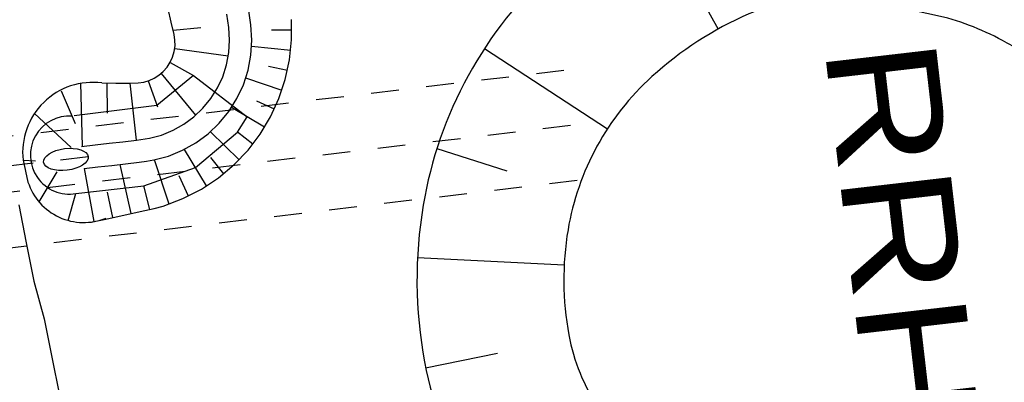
# Model space of a CAD drawing. Extents: x 447827 to 448299, y 438389 to 439851.
# Tile 101 of 116: x 447944 to 447961, y 439661 to 439668. Entities that reach past the tile are written whole.
import ezdxf

# ---------------------------------------------------------------- set-up
doc = ezdxf.new("R2010")
doc.units = 0
doc.header["$LTSCALE"] = 2
doc.header["$MEASUREMENT"] = 0
for name, pattern in [('ACAD_ISO05W100', [0.5, 0.25, -0.25]), ('AUSGEZOGEN', [0]), ('PUNKTX2', [0.5, 0.25, -0.25]), ('STRICHLINIEX2', [0.5, 0.25, -0.25])]:
    doc.linetypes.add(name, pattern=pattern)
for name, color, linetype in [('BOESCHG', 250, 'AUSGEZOGEN'), ('BW-SCHRIFT', 250, 'AUSGEZOGEN'), ('DB-Durchlässe', 15, 'CONTINUOUS'), ('DB-GRABEN', 15, 'AUSGEZOGEN'), ('DB-HZV-Stützscheiben', 15, 'CONTINUOUS'), ('DB-Regenrückhaltebecken_606', 15, 'CONTINUOUS'), ('FBRTOP', 250, 'AUSGEZOGEN')]:
    doc.layers.add(name, color=color, linetype=linetype)
doc.styles.add('UNIR-H', font='unir_h.shx', dxfattribs={"width": 0.8})

msp = doc.modelspace()

# ---------------------------------------------------------------- linework, layer by layer
at = {"layer": 'BOESCHG'}
for p, q in [((447954.9688705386, 439669.8336399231), (447956.2575053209, 439667.51895544)), ((447952.0399905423, 439667.1663590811), (447954.2595390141, 439665.7200021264)), ((447951.184361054, 439665.364980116), (447952.4462248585, 439664.9621331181)), ((447950.8333357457, 439663.4014499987), (447953.4792325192, 439663.2688825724)), ((447950.9807645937, 439661.4117939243), (447952.278509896, 439661.6772051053))]:
    msp.add_line(p, q, dxfattribs=at)
msp.add_lwpolyline([(447962.655, 439669.634, 0.07117598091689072), (447960.7280212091, 439670.3577177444, 0.05237831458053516), (447957.955, 439670.671, 0.1056062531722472), (447955.743235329, 439670.2166735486, 0.08101609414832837), (447953.284, 439668.624, 0.08344801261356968), (447951.7483437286, 439666.6772770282, 0.0836980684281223), (447950.937, 439664.342, 0.08813707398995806), (447950.9608378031, 439661.5189701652, 0.1004724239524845), (447951.8920000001, 439659.218, 0.06101954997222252), (447953.4899076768, 439657.346479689, 0.1070623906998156), (447954.7101624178, 439656.6333152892, 0.03426148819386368), (447956.2852359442, 439656.236010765, 0.01547798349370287), (447959.8385317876, 439655.7075537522, 0.02102073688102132), (447964.0587165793, 439655.3919215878, 0.05324826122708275), (447965.7288068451, 439655.5153636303, 0.1214058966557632)], format="xyb", dxfattribs=at)
msp.add_lwpolyline([(447961.3821633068, 439667.3117310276, 0.0711759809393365), (447960.1574465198, 439667.7716993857, 0.05237831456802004), (447957.9342459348, 439668.0228656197, 0.1056062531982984), (447956.8061880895, 439667.7911472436, 0.08101609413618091), (447955.0625807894, 439666.6619355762, 0.08344800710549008), (447954.0706050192, 439665.4044263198, 0.0836980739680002), (447953.5482077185, 439663.900818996, 0.08813707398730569), (447953.5642230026, 439662.0041834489, 0.1004724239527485), (447954.1001284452, 439660.679921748, 0.06101955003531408), (447955.2798874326, 439659.2981504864, 0.1070623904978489), (447955.5321004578, 439659.1507473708, 0.03426148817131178), (447956.7556821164, 439658.8421049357, 0.01547798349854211), (447960.1468443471, 439658.337760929, 0.02102073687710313), (447964.1450776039, 439658.0387287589, 0.05324826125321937), (447965.2542412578, 439658.1207108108, 0.1214058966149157), (447965.2566593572, 439658.1217959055, 0.0928400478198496), (447965.7033412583, 439658.6288179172, 0.08802245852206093), (447965.9731738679, 439659.3425027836, 0.07934398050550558), (447966.0016555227, 439660.3770773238, 0.05061539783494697), (447965.6264574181, 439661.9653480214, 0.04918880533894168), (447964.9116058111, 439663.5182199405, 0.03808004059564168), (447963.2991693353, 439665.8458139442, 0.065272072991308), (447962.4253899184, 439666.6737603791, 0.01896069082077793), (447962.071995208, 439666.9104778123, 0.01272440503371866)], format="xyb", close=True, dxfattribs=at)
at = {"layer": 'DB-Durchlässe', "linetype": 'STRICHLINIEX2'}
msp.add_line((447944.8938246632, 439665.2148304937), (447927.0169194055, 439663.1080553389), dxfattribs=at)
at = {"layer": 'DB-Durchlässe', "linetype": 'Continuous'}
msp.add_ellipse((447944.4933086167, 439665.1676300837), major_axis=(0.4017483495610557, 0.05074323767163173), ratio=0.485584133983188, start_param=-1.542969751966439e-09, end_param=6.283185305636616, dxfattribs=at)
at = {"layer": 'DB-GRABEN', "linetype": 'Continuous'}
for p, q in [((447943.6421798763, 439664.3511817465), (447943.7795135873, 439663.6629693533)), ((447943.7795135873, 439663.6629693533), (447943.916828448, 439662.9747545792)), ((447943.916828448, 439662.9747545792), (447944.1037591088, 439662.2928065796)), ((447944.1037591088, 439662.2928065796), (447944.2410739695, 439661.6045918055)), ((447944.2410739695, 439661.6045918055), (447944.3784162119, 439660.916303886))]:
    msp.add_line(p, q, dxfattribs=at)
at = {"layer": 'DB-HZV-Stützscheiben', "linetype": 'PUNKTX2'}
for p, q in [((447939.0764922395, 439665.0654255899), (447953.9715874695, 439666.8363396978)), ((447939.312614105, 439663.0794129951), (447954.207709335, 439664.8503271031))]:
    msp.add_line(p, q, dxfattribs=at)
at = {"layer": 'DB-HZV-Stützscheiben', "linetype": 'ACAD_ISO05W100'}
msp.add_line((447939.1945531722, 439664.0724192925), (447954.0896484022, 439665.8433334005), dxfattribs=at)
at = {"layer": 'DB-Regenrückhaltebecken_606', "linetype": 'Continuous'}
for p, q in [((447946.3937807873, 439667.6400930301), (447946.3366457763, 439667.8843670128)), ((447947.8266837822, 439667.5950801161), (447947.7900167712, 439667.8461711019)), ((447947.8266837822, 439667.5950801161), (447947.7900167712, 439667.8461711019)), ((447947.8266837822, 439667.5950801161), (447947.7900167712, 439667.8461711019)), ((447947.4299457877, 439667.5441120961), (447947.3943027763, 439667.7877640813)), ((447947.4299457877, 439667.5441120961), (447947.3943027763, 439667.7877640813)), ((447947.4299457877, 439667.5441120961), (447947.3943027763, 439667.7877640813)), ((447948.5623767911, 439667.3228321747), (447948.5587357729, 439667.6891271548)), ((447948.5623767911, 439667.3228321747), (447948.5587357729, 439667.6891271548)), ((447948.5623767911, 439667.3228321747), (447948.5587357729, 439667.6891271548)), ((447946.4457157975, 439667.4176700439), (447946.3937807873, 439667.6400930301)), ((447946.428352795, 439667.4979730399), (447946.9254477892, 439667.5491580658)), ((447946.428352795, 439667.4979730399), (447946.9254477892, 439667.5491580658)), ((447946.428352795, 439667.4979730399), (447946.9254477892, 439667.5491580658)), ((447947.4446107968, 439667.3197391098), (447947.4299457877, 439667.5441120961)), ((447947.4446107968, 439667.3197391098), (447947.4299457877, 439667.5441120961)), ((447947.4446107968, 439667.3197391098), (447947.4299457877, 439667.5441120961)), ((447947.8446087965, 439667.3208451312), (447947.8266837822, 439667.5950801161)), ((447947.8446087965, 439667.3208451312), (447947.8266837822, 439667.5950801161)), ((447947.8446087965, 439667.3208451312), (447947.8266837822, 439667.5950801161)), ((447948.5648677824, 439667.4985371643), (447948.2005927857, 439667.4993801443)), ((447948.5648677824, 439667.4985371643), (447948.2005927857, 439667.4993801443)), ((447948.5648677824, 439667.4985371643), (447948.2005927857, 439667.4993801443)), ((447946.4604368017, 439667.3170110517), (447946.4457157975, 439667.4176700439)), ((447946.4607278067, 439667.2144990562), (447946.4604368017, 439667.3170110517)), ((447947.4311888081, 439667.0952861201), (447947.4446107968, 439667.3197391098)), ((447947.4311888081, 439667.0952861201), (447947.4446107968, 439667.3197391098)), ((447947.4311888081, 439667.0952861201), (447947.4446107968, 439667.3197391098)), ((447947.8282038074, 439667.0465151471), (447947.8446087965, 439667.3208451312)), ((447947.8282038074, 439667.0465151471), (447947.8446087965, 439667.3208451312)), ((447947.8282038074, 439667.0465151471), (447947.8446087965, 439667.3208451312)), ((447948.5257498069, 439666.9608271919), (447948.5623767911, 439667.3228321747)), ((447948.5257498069, 439666.9608271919), (447948.5623767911, 439667.3228321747)), ((447948.5257498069, 439666.9608271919), (447948.5623767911, 439667.3228321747)), ((447946.4462138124, 439667.1124370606), (447946.4607278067, 439667.2144990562)), ((447946.4560968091, 439667.1708630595), (447947.4215778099, 439667.0332631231)), ((447946.4560968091, 439667.1708630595), (447947.4215778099, 439667.0332631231)), ((447946.4560968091, 439667.1708630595), (447947.4215778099, 439667.0332631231)), ((447948.5478007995, 439667.1336691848), (447947.8413778, 439667.2044551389)), ((447948.5478007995, 439667.1336691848), (447947.8413778, 439667.2044551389)), ((447948.5478007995, 439667.1336691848), (447947.8413778, 439667.2044551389)), ((447946.3737928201, 439666.9190200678), (447946.4170638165, 439667.0131670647)), ((447946.4170638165, 439667.0131670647), (447946.4462138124, 439667.1124370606)), ((447947.3898878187, 439666.8742581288), (447947.4311888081, 439667.0952861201)), ((447947.3898878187, 439666.8742581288), (447947.4311888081, 439667.0952861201)), ((447947.3898878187, 439666.8742581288), (447947.4311888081, 439667.0952861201)), ((447947.7777238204, 439666.7763691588), (447947.8282038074, 439667.0465151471)), ((447947.7777238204, 439666.7763691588), (447947.8282038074, 439667.0465151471)), ((447947.7777238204, 439666.7763691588), (447947.8282038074, 439667.0465151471)), ((447948.449859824, 439666.6067262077), (447948.5257498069, 439666.9608271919)), ((447948.449859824, 439666.6067262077), (447948.5257498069, 439666.9608271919)), ((447948.449859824, 439666.6067262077), (447948.5257498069, 439666.9608271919)), ((447946.2494548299, 439666.7544080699), (447946.3175138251, 439666.8320960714)), ((447946.3175138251, 439666.8320960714), (447946.3737928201, 439666.9190200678)), ((447946.3727648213, 439666.9173020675), (447946.7971238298, 439666.6823091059)), ((447946.3727648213, 439666.9173020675), (447946.7971238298, 439666.6823091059)), ((447946.3727648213, 439666.9173020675), (447946.7971238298, 439666.6823091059)), ((447947.3213508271, 439666.6601031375), (447947.3898878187, 439666.8742581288)), ((447947.3213508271, 439666.6601031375), (447947.3898878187, 439666.8742581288)), ((447947.3213508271, 439666.6601031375), (447947.3898878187, 439666.8742581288)), ((447947.6939588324, 439666.5146261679), (447947.7777238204, 439666.7763691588)), ((447947.6939588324, 439666.5146261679), (447947.7777238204, 439666.7763691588)), ((447947.6939588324, 439666.5146261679), (447947.7777238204, 439666.7763691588)), ((447948.4893408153, 439666.7698832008), (447948.1485388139, 439666.8421421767)), ((447948.4893408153, 439666.7698832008), (447948.1485388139, 439666.8421421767)), ((447948.4893408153, 439666.7698832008), (447948.1485388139, 439666.8421421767)), ((447945.9931898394, 439666.5905040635), (447946.0853388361, 439666.6325320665)), ((447946.0853388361, 439666.6325320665), (447946.1714548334, 439666.6874450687)), ((447946.7971238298, 439666.6823091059), (447946.1341875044, 439666.1375619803)), ((447946.1714548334, 439666.6874450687), (447946.2494548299, 439666.7544080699)), ((447946.2081428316, 439666.7167510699), (447946.8326728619, 439665.9636061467)), ((447946.2081428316, 439666.7167510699), (447946.8326728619, 439665.9636061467)), ((447946.2081428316, 439666.7167510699), (447946.8326728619, 439665.9636061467)), ((447946.7971238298, 439666.6823091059), (447947.7620310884, 439665.9382564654)), ((447947.2266508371, 439666.4561661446), (447947.3213508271, 439666.6601031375)), ((447947.2266508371, 439666.4561661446), (447947.3213508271, 439666.6601031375)), ((447947.2266508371, 439666.4561661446), (447947.3213508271, 439666.6601031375)), ((447948.3902388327, 439666.4135442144), (447947.7356438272, 439666.6320881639)), ((447948.3902388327, 439666.4135442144), (447947.7356438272, 439666.6320881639)), ((447948.3902388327, 439666.4135442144), (447947.7356438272, 439666.6320881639)), ((447948.3358328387, 439666.2640172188), (447948.449859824, 439666.6067262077)), ((447948.3358328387, 439666.2640172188), (447948.449859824, 439666.6067262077)), ((447948.3358328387, 439666.2640172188), (447948.449859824, 439666.6067262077)), ((447944.7571818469, 439666.5459599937), (447944.7852308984, 439665.4010050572)), ((447945.1435268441, 439666.547037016), (447945.3954258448, 439666.5456070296)), ((447945.1435268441, 439666.547037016), (447945.1435268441, 439666.547037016)), ((447945.1435268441, 439666.547037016), (447945.1435268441, 439666.547037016)), ((447945.2329318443, 439666.5463660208), (447945.2377208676, 439666.0006340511)), ((447945.2329318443, 439666.5463660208), (447945.2377208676, 439666.0006340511)), ((447945.2329318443, 439666.5463660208), (447945.2377208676, 439666.0006340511)), ((447945.3954258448, 439666.5456070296), (447945.6473268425, 439666.5441590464)), ((447945.6473268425, 439666.5441590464), (447945.7992018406, 439666.5465110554)), ((447945.6480718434, 439666.5441480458), (447945.7594958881, 439665.5158331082)), ((447945.6480718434, 439666.5441480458), (447945.7594958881, 439665.5158331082)), ((447945.6480718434, 439666.5441480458), (447945.7594958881, 439665.5158331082)), ((447945.7992018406, 439666.5465110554), (447945.8971268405, 439666.5617850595)), ((447945.8971268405, 439666.5617850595), (447945.9931898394, 439666.5905040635)), ((447945.9767828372, 439666.5849840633), (447946.142632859, 439666.113556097)), ((447945.9767828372, 439666.5849840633), (447946.142632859, 439666.113556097)), ((447945.9767828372, 439666.5849840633), (447946.142632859, 439666.113556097)), ((447947.1072618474, 439666.2656251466), (447947.2266508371, 439666.4561661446)), ((447947.1072618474, 439666.2656251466), (447947.2266508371, 439666.4561661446)), ((447947.1072618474, 439666.2656251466), (447947.2266508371, 439666.4561661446)), ((447947.5782138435, 439666.2653681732), (447947.6939588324, 439666.5146261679)), ((447947.5782138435, 439666.2653681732), (447947.6939588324, 439666.5146261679)), ((447947.5782138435, 439666.2653681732), (447947.6939588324, 439666.5146261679)), ((447944.4104265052, 439666.4051227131), (447944.6625525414, 439665.8142201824)), ((447946.9650508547, 439666.091456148), (447947.1072618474, 439666.2656251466)), ((447946.9650508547, 439666.091456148), (447947.1072618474, 439666.2656251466)), ((447946.9650508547, 439666.091456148), (447947.1072618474, 439666.2656251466)), ((447947.4322958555, 439666.0324841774), (447947.5782138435, 439666.2653681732)), ((447947.4322958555, 439666.0324841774), (447947.5782138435, 439666.2653681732)), ((447947.4322958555, 439666.0324841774), (447947.5782138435, 439666.2653681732)), ((447948.1849788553, 439665.9360682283), (447948.3358328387, 439666.2640172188)), ((447948.1849788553, 439665.9360682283), (447948.3358328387, 439666.2640172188)), ((447948.1849788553, 439665.9360682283), (447948.3358328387, 439666.2640172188)), ((447946.1341875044, 439666.1375619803), (447944.6405381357, 439665.9527116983)), ((447946.8022338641, 439665.9363751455), (447946.9650508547, 439666.091456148)), ((447946.8022338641, 439665.9363751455), (447946.9650508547, 439666.091456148)), ((447946.8022338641, 439665.9363751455), (447946.9650508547, 439666.091456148)), ((447948.0768478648, 439665.7476452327), (447947.4814038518, 439666.1056771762)), ((447948.0768478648, 439665.7476452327), (447947.4814038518, 439666.1056771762)), ((447948.0768478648, 439665.7476452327), (447947.4814038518, 439666.1056771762)), ((447948.2523528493, 439666.0719742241), (447947.9392588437, 439666.2163451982)), ((447948.2523528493, 439666.0719742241), (447947.9392588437, 439666.2163451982)), ((447948.2523528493, 439666.0719742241), (447947.9392588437, 439666.2163451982)), ((447943.9248567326, 439665.9985176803), (447944.5906215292, 439665.3819548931)), ((447946.621353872, 439665.8028031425), (447946.8022338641, 439665.9363751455)), ((447946.621353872, 439665.8028031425), (447946.8022338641, 439665.9363751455)), ((447946.621353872, 439665.8028031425), (447946.8022338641, 439665.9363751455)), ((447947.2584808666, 439665.8196111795), (447947.4322958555, 439666.0324841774)), ((447947.2584808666, 439665.8196111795), (447947.4322958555, 439666.0324841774)), ((447947.2584808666, 439665.8196111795), (447947.4322958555, 439666.0324841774)), ((447947.5848028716, 439665.6581652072), (447947.7620310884, 439665.9382564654)), ((447947.9986848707, 439665.6262252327), (447948.1849788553, 439665.9360682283)), ((447947.9986848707, 439665.6262252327), (447948.1849788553, 439665.9360682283)), ((447947.9986848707, 439665.6262252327), (447948.1849788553, 439665.9360682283)), ((447946.425230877, 439665.6928281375), (447946.621353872, 439665.8028031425)), ((447946.425230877, 439665.6928281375), (447946.621353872, 439665.8028031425)), ((447946.425230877, 439665.6928281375), (447946.621353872, 439665.8028031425)), ((447947.0594808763, 439665.6300681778), (447947.2584808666, 439665.8196111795)), ((447947.0594808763, 439665.6300681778), (447947.2584808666, 439665.8196111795)), ((447947.0594808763, 439665.6300681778), (447947.2584808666, 439665.8196111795)), ((447945.7684028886, 439665.5168821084), (447945.9996928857, 439665.5501221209)), ((447945.7684028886, 439665.5168821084), (447945.9996928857, 439665.5501221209)), ((447945.7684028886, 439665.5168821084), (447945.9996928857, 439665.5501221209)), ((447945.9996928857, 439665.5501221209), (447946.2169268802, 439665.6081581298)), ((447945.9996928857, 439665.5501221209), (447946.2169268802, 439665.6081581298)), ((447945.9996928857, 439665.5501221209), (447946.2169268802, 439665.6081581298)), ((447946.2169268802, 439665.6081581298), (447946.425230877, 439665.6928281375)), ((447946.2169268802, 439665.6081581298), (447946.425230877, 439665.6928281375)), ((447946.2169268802, 439665.6081581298), (447946.425230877, 439665.6928281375)), ((447946.8306424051, 439665.0198171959), (447947.5848028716, 439665.6581652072)), ((447946.8384058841, 439665.4668161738), (447947.0594808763, 439665.6300681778)), ((447946.8384058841, 439665.4668161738), (447947.0594808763, 439665.6300681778)), ((447946.8384058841, 439665.4668161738), (447947.0594808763, 439665.6300681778)), ((447947.6179068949, 439665.1627702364), (447947.1008498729, 439665.6670761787)), ((447947.6179068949, 439665.1627702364), (447947.1008498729, 439665.6670761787)), ((447947.6179068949, 439665.1627702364), (447947.1008498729, 439665.6670761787)), ((447947.8658858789, 439665.4447162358), (447947.5848028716, 439665.6581652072)), ((447947.8658858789, 439665.4447162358), (447947.5848028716, 439665.6581652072)), ((447947.8658858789, 439665.4447162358), (447947.5848028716, 439665.6581652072)), ((447947.7786798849, 439665.3376812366), (447947.9986848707, 439665.6262252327)), ((447947.7786798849, 439665.3376812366), (447947.9986848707, 439665.6262252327)), ((447947.7786798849, 439665.3376812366), (447947.9986848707, 439665.6262252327)), ((447944.775276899, 439665.3998320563), (447945.0235578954, 439665.4290950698)), ((447944.775276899, 439665.3998320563), (447945.0235578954, 439665.4290950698)), ((447944.775276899, 439665.3998320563), (447945.0235578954, 439665.4290950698)), ((447945.0235578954, 439665.4290950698), (447945.2718398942, 439665.4583570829)), ((447945.0235578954, 439665.4290950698), (447945.2718398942, 439665.4583570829)), ((447945.0235578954, 439665.4290950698), (447945.2718398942, 439665.4583570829)), ((447945.2718398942, 439665.4583570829), (447945.5201208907, 439665.4876200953)), ((447945.2718398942, 439665.4583570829), (447945.5201208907, 439665.4876200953)), ((447945.2718398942, 439665.4583570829), (447945.5201208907, 439665.4876200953)), ((447945.5201208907, 439665.4876200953), (447945.7684028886, 439665.5168821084)), ((447945.5201208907, 439665.4876200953), (447945.7684028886, 439665.5168821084)), ((447945.5201208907, 439665.4876200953), (447945.7684028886, 439665.5168821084)), ((447946.5986998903, 439665.3324001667), (447946.8384058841, 439665.4668161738)), ((447946.5986998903, 439665.3324001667), (447946.8384058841, 439665.4668161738)), ((447946.5986998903, 439665.3324001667), (447946.8384058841, 439665.4668161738)), ((447946.0785979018, 439665.1579821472), (447946.3441068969, 439665.2289171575)), ((447946.0785979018, 439665.1579821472), (447946.3441068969, 439665.2289171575)), ((447946.0785979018, 439665.1579821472), (447946.3441068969, 439665.2289171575)), ((447946.3441068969, 439665.2289171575), (447946.5986998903, 439665.3324001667)), ((447946.3441068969, 439665.2289171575), (447946.5986998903, 439665.3324001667)), ((447946.3441068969, 439665.2289171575), (447946.5986998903, 439665.3324001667)), ((447947.0313139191, 439664.6909662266), (447946.6299708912, 439665.3486681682)), ((447947.0313139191, 439664.6909662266), (447946.6299708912, 439665.3486681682)), ((447947.0313139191, 439664.6909662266), (447946.6299708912, 439665.3486681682)), ((447947.3392059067, 439664.9108892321), (447947.1073348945, 439665.2016622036)), ((447947.3392059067, 439664.9108892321), (447947.1073348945, 439665.2016622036)), ((447947.3392059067, 439664.9108892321), (447947.1073348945, 439665.2016622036)), ((447947.5266978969, 439665.0737542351), (447947.7786798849, 439665.3376812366)), ((447947.5266978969, 439665.0737542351), (447947.7786798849, 439665.3376812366)), ((447947.5266978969, 439665.0737542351), (447947.7786798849, 439665.3376812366)), ((447943.7202144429, 439665.1518630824), (447943.8092637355, 439664.7596242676)), ((447943.72021444, 439665.1518630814), (447943.9453184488, 439665.1433007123)), ((447944.8220979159, 439665.0025810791), (447945.0703789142, 439665.0318440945)), ((447944.8220979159, 439665.0025810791), (447945.0703789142, 439665.0318440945)), ((447944.8220979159, 439665.0025810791), (447945.0703789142, 439665.0318440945)), ((447945.001003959, 439664.0508561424), (447944.8259349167, 439665.0030330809)), ((447945.001003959, 439664.0508561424), (447944.8259349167, 439665.0030330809)), ((447945.001003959, 439664.0508561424), (447944.8259349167, 439665.0030330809)), ((447945.0703789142, 439665.0318440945), (447945.318660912, 439665.0611081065)), ((447945.0703789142, 439665.0318440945), (447945.318660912, 439665.0611081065)), ((447945.0703789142, 439665.0318440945), (447945.318660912, 439665.0611081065)), ((447945.318660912, 439665.0611081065), (447945.5669419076, 439665.0903711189)), ((447945.318660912, 439665.0611081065), (447945.5669419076, 439665.0903711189)), ((447945.318660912, 439665.0611081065), (447945.5669419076, 439665.0903711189)), ((447945.6680019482, 439664.1905651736), (447945.471034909, 439665.0790811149)), ((447945.6680019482, 439664.1905651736), (447945.471034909, 439665.0790811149)), ((447945.6680019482, 439664.1905651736), (447945.471034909, 439665.0790811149)), ((447945.5669419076, 439665.0903711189), (447945.8152239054, 439665.119633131)), ((447945.5669419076, 439665.0903711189), (447945.8152239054, 439665.119633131)), ((447945.5669419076, 439665.0903711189), (447945.8152239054, 439665.119633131)), ((447945.8152239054, 439665.119633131), (447945.9473119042, 439665.1363911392)), ((447945.8152239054, 439665.119633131), (447945.9473119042, 439665.1363911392)), ((447945.8152239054, 439665.119633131), (447945.9473119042, 439665.1363911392)), ((447945.8973489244, 439664.6906281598), (447946.8306424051, 439665.0198171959)), ((447945.9473119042, 439665.1363911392), (447946.0785979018, 439665.1579821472)), ((447945.9473119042, 439665.1363911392), (447946.0785979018, 439665.1579821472)), ((447945.9473119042, 439665.1363911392), (447946.0785979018, 439665.1579821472)), ((447946.3555399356, 439664.3642792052), (447946.0880519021, 439665.1600611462)), ((447946.3555399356, 439664.3642792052), (447946.0880519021, 439665.1600611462)), ((447946.3555399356, 439664.3642792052), (447946.0880519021, 439665.1600611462)), ((447947.2448679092, 439664.8376282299), (447947.5266978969, 439665.0737542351)), ((447947.2448679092, 439664.8376282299), (447947.5266978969, 439665.0737542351)), ((447947.2448679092, 439664.8376282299), (447947.5266978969, 439665.0737542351)), ((447944.0079484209, 439664.4037249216), (447944.3336699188, 439664.9470394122)), ((447946.7021969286, 439664.5085872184), (447946.533882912, 439664.8727341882)), ((447946.7021969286, 439664.5085872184), (447946.533882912, 439664.8727341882)), ((447946.7021969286, 439664.5085872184), (447946.533882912, 439664.8727341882)), ((447946.9355399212, 439664.6325292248), (447947.2448679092, 439664.8376282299)), ((447946.9355399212, 439664.6325292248), (447947.2448679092, 439664.8376282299)), ((447946.9355399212, 439664.6325292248), (447947.2448679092, 439664.8376282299)), ((447944.6746867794, 439664.5523770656), (447945.8973489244, 439664.6906281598)), ((447946.0065539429, 439664.2648321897), (447945.8973489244, 439664.6906281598)), ((447946.0065539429, 439664.2648321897), (447945.8973489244, 439664.6906281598)), ((447946.0065539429, 439664.2648321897), (447945.8973489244, 439664.6906281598)), ((447944.5335746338, 439664.0682883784), (447944.6746867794, 439664.5523770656)), ((447945.3370639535, 439664.1187441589), (447945.2416409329, 439664.579764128)), ((447945.3370639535, 439664.1187441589), (447945.2416409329, 439664.579764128)), ((447945.3370639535, 439664.1187441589), (447945.2416409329, 439664.579764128)), ((447946.6014129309, 439664.4616472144), (447946.9355399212, 439664.6325292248)), ((447946.6014129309, 439664.4616472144), (447946.9355399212, 439664.6325292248)), ((447946.6014129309, 439664.4616472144), (447946.9355399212, 439664.6325292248)), ((447946.0827949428, 439664.2832891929), (447946.2455789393, 439664.3281292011)), ((447946.0827949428, 439664.2832891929), (447946.2455789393, 439664.3281292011)), ((447946.0827949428, 439664.2832891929), (447946.2455789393, 439664.3281292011)), ((447946.2455789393, 439664.3281292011), (447946.6014129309, 439664.4616472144)), ((447946.2455789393, 439664.3281292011), (447946.6014129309, 439664.4616472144)), ((447946.2455789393, 439664.3281292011), (447946.6014129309, 439664.4616472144)), ((447945.1819029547, 439664.0856161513), (447945.4273859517, 439664.138621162)), ((447945.1819029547, 439664.0856161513), (447945.4273859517, 439664.138621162)), ((447945.1819029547, 439664.0856161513), (447945.4273859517, 439664.138621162)), ((447945.4273859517, 439664.138621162), (447945.6728709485, 439664.1916091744)), ((447945.4273859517, 439664.138621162), (447945.6728709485, 439664.1916091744)), ((447945.4273859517, 439664.138621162), (447945.6728709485, 439664.1916091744)), ((447945.6728709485, 439664.1916091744), (447945.9183529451, 439664.2446251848)), ((447945.6728709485, 439664.1916091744), (447945.9183529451, 439664.2446251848)), ((447945.6728709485, 439664.1916091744), (447945.9183529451, 439664.2446251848)), ((447945.9183529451, 439664.2446251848), (447946.0827949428, 439664.2832891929)), ((447945.9183529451, 439664.2446251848), (447946.0827949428, 439664.2832891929)), ((447945.9183529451, 439664.2446251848), (447946.0827949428, 439664.2832891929)), ((447944.9356849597, 439664.0388471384), (447945.1819029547, 439664.0856161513)), ((447944.9356849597, 439664.0388471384), (447945.1819029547, 439664.0856161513)), ((447944.9356849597, 439664.0388471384), (447945.1819029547, 439664.0856161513))]:
    msp.add_line(p, q, dxfattribs=at)
for centre, major_axis, ratio, start_param, end_param in [((447944.978823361, 439665.2914662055), (1.254818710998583, 0.1703392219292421), 0.9999999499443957, 1.305439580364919, 3.117136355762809), ((447944.5554108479, 439665.2461617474), (0.697674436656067, 0.09388483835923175), 0.9999999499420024, 1.366073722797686, 4.748880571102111), ((447944.813865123, 439665.0870452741), (0.7471373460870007, 0.7471373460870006), 0.9999999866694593, 2.671259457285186, 4.318668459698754)]:
    msp.add_ellipse(centre, major_axis=major_axis, ratio=ratio, start_param=start_param, end_param=end_param, dxfattribs=at)
at = {"layer": 'FBRTOP'}
for points in [[(448034.3723273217, 439384.9262148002, -8.140183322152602e-07), (448050.0871353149, 439286.169052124, -1.628029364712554e-06), (448057.9443273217, 439236.7902148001), (448081.5153094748, 439088.6543269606, 6.47831309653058e-07), (448091.3368142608, 439026.9307968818, -7.94588868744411e-07), (448101.1583190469, 438965.207266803, -1.494842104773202e-06), (448105.086812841, 438940.5178058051, 1.794546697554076e-06), (448109.0153066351, 438915.8283448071, 6.50955592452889e-06), (448110.9798291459, 438903.4832033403, -1.653814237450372e-05)], [(448068.1967788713, 439390.3084984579, -8.237651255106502e-07), (448083.9115905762, 439291.5513000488, -1.647523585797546e-06), (448091.7687788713, 439242.1724984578), (448115.3397964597, 439094.0363879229, 6.478296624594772e-07), (448125.1612917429, 439032.3129175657, -7.945799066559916e-07), (448134.9827870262, 438970.5894472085, -1.494849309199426e-06), (448138.9112931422, 438945.8999087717, 1.794624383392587e-06), (448142.8397992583, 438921.210370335, 6.509566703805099e-06), (448144.8042770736, 438908.8655097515, -1.653710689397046e-05)]]:
    msp.add_lwpolyline(points, format="xyb", dxfattribs=at)

# ---------------------------------------------------------------- texts
at = {"layer": 'BW-SCHRIFT', "style": 'UNIR-H', "width": 1.199999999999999}
msp.add_text('RRHB', height=2, rotation=276.6042318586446, dxfattribs=at).set_placement((447958.1724974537, 439667.1836876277))

doc.saveas('drawing.dxf')
